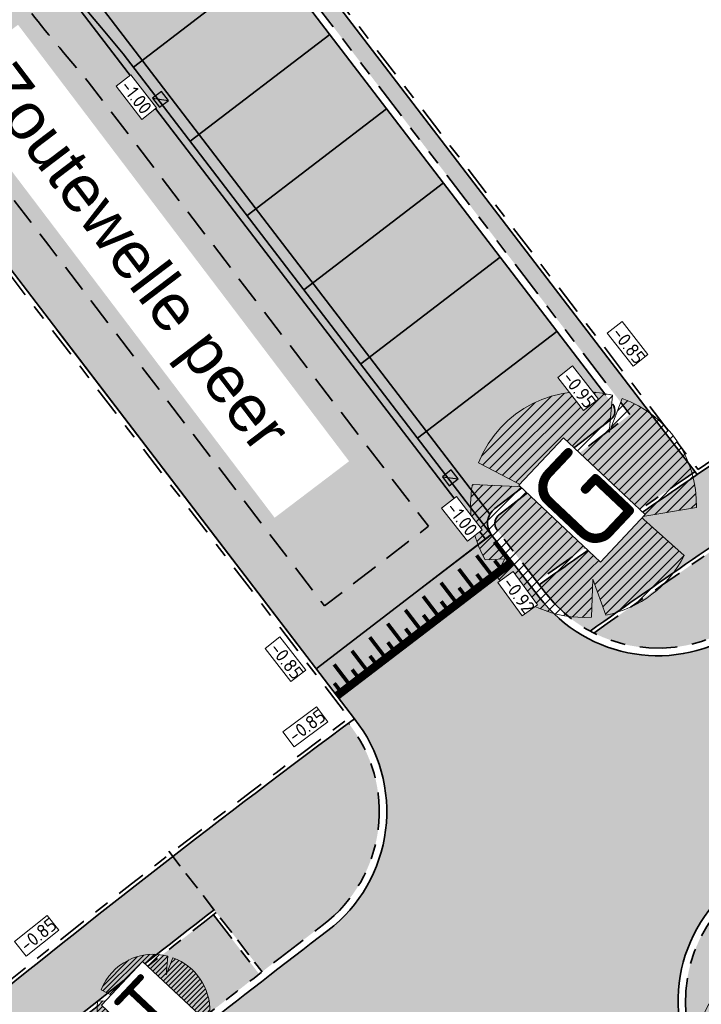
# Model space of a CAD drawing. Header units: metres. Extents: x 104013 to 108981, y 427946 to 428479.
# Tile 18 of 256: x 104464 to 104482, y 428257 to 428283. Entities that reach past the tile are written whole.
import ezdxf

# ---------------------------------------------------------------- set-up
doc = ezdxf.new("R2010")
doc.units = ezdxf.units.M
for name, pattern in [('DASHED', [0.75, 0.5, -0.25]), ('DASHED2', [0.375, 0.25, -0.125]), ('VH-OPSLUITBAND', [10, 4, -2, 2, -2]), ('VH-TROTTOIRBAND', [15, 5, -2, 2, -2, 2, -2])]:
    doc.linetypes.add(name, pattern=pattern)
for name, color, linetype, true_color in [('_BUURTONTSLUITINGSWEG', 30, 'Continuous', 0xff7f00), ('_ERFTOEGANGSWEG', 2, 'Continuous', 0xffff00), ('N-WE-VH-VERHARDING-AP_GROEN1', 7, 'Continuous', 0xdbffb8), ('N-WE-VH-VERHARDING-AP_INRIT (TEGELS)', 7, 'Continuous', 0x787878), ('N-WE-VH-VERHARDING-AP_PARKEERPLAATS', 7, 'Continuous', 0x889692), ('N-WE-VH-VERHARDING-AP_PLEIN', 7, 'Continuous', 0x7f6f3f), ('N-WE-VH-VERHARDING-AP_RIJBAAN-ELEMENT', 7, 'Continuous', 0x7f4f3f), ('N-WE-VH-VERHARDING-AP_VOETPAD (TEGELS)', 7, 'Continuous', 0xdbdbdb)]:
    doc.layers.add(name, color=color, linetype=linetype, true_color=true_color)
for name, color, linetype, lineweight in [('B-WE-OG-BEBOUWING_STRAATNAAM-T35', 50, 'Continuous', 35), ("N-WE-GR-BOOM-S (Acer campestre 'Green Column')", 87, 'Continuous', 0), ("N-WE-GR-BOOM-S (Acer freemanii 'Armstrong')", 85, 'Continuous', 0), ("N-WE-GR-BOOM-S (Tilia cordata 'Savaria')", 52, 'Continuous', 0), ('N-WE-GR-SOORTAANDUIDING-T25 (BOMEN)', 7, 'Continuous', 0), ('N-WE-GW-HOOGTE_AFWERKHOOGTE-T25', 7, 'Continuous', 0), ('N-WE-VH-GOOT-G', 170, 'Continuous', 35), ('N-WE-VH-KANTOPSLUITING_ELEMENT_INRIT-G', 7, 'DASHED', 35), ('N-WE-VH-KANTOPSLUITING_OPSLUITBAND-G', 150, 'VH-OPSLUITBAND', 35), ('N-WE-VH-KANTOPSLUITING_TROTTOIRBAND-G', 210, 'VH-TROTTOIRBAND', 35), ('N-WE-VH-PLATEAU_TALUD-S', 7, 'Continuous', 25), ('N-WE-VH-VERHARDING-G', 7, 'Continuous', 35)]:
    doc.layers.add(name, color=color, linetype=linetype, lineweight=lineweight)
doc.layers.add('N-WE-RI-HWA_KOLK_STRAATKOLK-S', color=10, linetype='Continuous')
doc.styles.add('NLCS-ISO-M200-T25', font='NLCS-ISO.ttf', dxfattribs={"height": 0.5})
doc.styles.add('NLCS-ISO-M500-T25', font='NLCS-ISO.ttf', dxfattribs={"height": 1.25})

# ---------------------------------------------------------------- blocks, each defined once
blk = doc.blocks.new('*U734')
for points, const_width in [([(0.08081062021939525, -0.05890368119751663), (-3.395600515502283, -4.828231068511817)], 0.2), ([(0.6170941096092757, -0.5115801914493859), (0.05137263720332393, -0.09931909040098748)], 0.09999999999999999), ([(0.1171413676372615, -0.5184544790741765), (-0.1253106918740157, -0.341771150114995)], 0.09999999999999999), ([(-0.2362807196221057, -1.00331820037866), (-0.4787327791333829, -0.8266348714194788)], 0.09999999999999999), ([(0.2636720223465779, -0.9964439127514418), (-0.3020494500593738, -0.5841828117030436)], 0.09999999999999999), ([(-0.08975006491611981, -1.481307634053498), (-0.6554715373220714, -1.0690465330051)], 0.09999999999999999), ([(-0.5897028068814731, -1.488181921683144), (-0.8321548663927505, -1.311498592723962)], 0.09999999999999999), ([(-0.4431721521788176, -1.966171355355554), (-1.008893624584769, -1.553910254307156)], 0.09999999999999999), ([(-0.9431248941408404, -1.973045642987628), (-1.185576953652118, -1.796362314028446)], 0.09999999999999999), ([(-0.7965942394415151, -2.451035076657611), (-1.362315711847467, -2.038773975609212)], 0.09999999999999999), ([(-1.296546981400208, -2.457909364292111), (-1.538999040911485, -2.281226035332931)], 0.09999999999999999), ([(-1.150016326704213, -2.935898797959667), (-1.715737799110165, -2.523637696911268)], 0.09999999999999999), ([(-1.649969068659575, -2.942773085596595), (-1.892421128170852, -2.766089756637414)], 0.09999999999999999), ([(-1.503438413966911, -3.420762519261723), (-2.069159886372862, -3.008501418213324)], 0.09999999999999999), ([(-2.003391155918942, -3.427636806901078), (-2.245843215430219, -3.250953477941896)], 0.09999999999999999), ([(-2.35681324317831, -3.912500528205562), (-2.599265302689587, -3.735817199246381)], 0.09999999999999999), ([(-1.856860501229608, -3.905626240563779), (-2.422581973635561, -3.493365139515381)], 0.09999999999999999), ([(-2.210282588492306, -4.390489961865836), (-2.776004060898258, -3.978228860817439)], 0.09999999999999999), ([(-2.710235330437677, -4.397364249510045), (-2.952687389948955, -4.220680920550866)], 0.09999999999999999), ([(-2.563704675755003, -4.875353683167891), (-3.129426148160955, -4.463092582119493)], 0.09999999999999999), ([(-3.063657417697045, -4.882227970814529), (-3.306109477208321, -4.705544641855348)], 0.09999999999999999)]:
    blk.add_lwpolyline(points, dxfattribs=dict(const_width=const_width))
for points in [[(0, 0), (-3.476411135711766, -4.769327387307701)], [(0.8081667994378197, -0.5889536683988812), (-2.668249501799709, -5.358404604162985)]]:
    blk.add_lwpolyline(points)
blk = doc.blocks.new('SGR-BOOM_08')
h = blk.add_hatch()
h.set_pattern_fill('ANSI31', color=256, scale=0.1)
h.set_pattern_definition([(45, (0, 0), (-0.2245064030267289, 0.2245064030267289), [])])
h.paths.add_polyline_path([(1.729677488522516, 4.72825667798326), (1.139276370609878, 3.206509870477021), (1.287418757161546, 4.867314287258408, 0.3794379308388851), (-4.677869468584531, 1.861647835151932), (-2.630086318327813, 0.7854955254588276), (-4.954333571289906, 0.8959767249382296, 0.1748934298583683), (-4.384991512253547, -2.473872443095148), (-3.501537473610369, -2.418451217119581), (-3.897906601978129, -3.186615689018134, 0.2439594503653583), (0.3605688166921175, -5.021771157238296), (0.4192016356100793, -3.330164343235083), (0.9916979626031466, -4.936064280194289, 0.2301548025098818), (4.494088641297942, -2.269661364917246), (2.562831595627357, -0.5501398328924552), (5.033028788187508, -0.1296790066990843, 0.3219437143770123)])
h.paths.add_polyline_path([(0.15, 0, -1), (-0.15, 0, -1)], flags=16)
at = {"ltscale": 20, "flags": 128}
for points in [[(1.287419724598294, 4.867325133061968), (1.139276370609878, 3.206509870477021), (1.729681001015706, 4.728265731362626)], [(-4.954350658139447, 0.8959775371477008), (-2.630086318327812, 0.7854955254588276), (-4.677881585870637, 1.861654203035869)], [(5.033035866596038, -0.1296778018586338), (2.562831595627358, -0.5501398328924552), (4.494110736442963, -2.269681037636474)], [(-3.897908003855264, -3.186618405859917), (-3.501537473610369, -2.418451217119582), (-4.385006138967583, -2.473873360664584)], [(0.991715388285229, -4.936113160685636), (0.4192016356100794, -3.330164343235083), (0.3605683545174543, -5.021784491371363)]]:
    blk.add_lwpolyline(points, dxfattribs=at)
blk.add_lwpolyline([(5.033028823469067, -0.129677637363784, 0.3219436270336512), (1.729677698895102, 4.72825660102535, 0.3219436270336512)], format="xyb", dxfattribs=at)
blk.add_circle((0, 0), 0.15)
at = {"ltscale": 20}
for start, end in [(75.18440999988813, 158.298953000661), (169.7490490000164, 209.4302330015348), (281.3600670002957, 333.2046490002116), (219.2666920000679, 274.1068389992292)]:
    blk.add_arc((0, 0), 5.034699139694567, start, end, dxfattribs=at)
blk = doc.blocks.new('Straatkolk')
h = blk.add_hatch(color=256)
h.paths.add_polyline_path([(0.1806648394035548, 0.02059036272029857), (0.1830647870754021, 0.04605545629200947), (-0.02402117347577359, 0.2107676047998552), (-0.210767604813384, -0.02402117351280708)])
h.paths.add_polyline_path([(0.210767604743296, 0.02402117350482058), (0.1830647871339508, 0.04605545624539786), (0.1806648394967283, 0.02059036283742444)])
blk.add_lwpolyline([(-0.2107676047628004, -0.02402117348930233), (0.02402117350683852, -0.2107676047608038), (0.2107676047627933, 0.02402117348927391), (-0.02402117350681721, 0.2107676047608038)], close=True)
blk.add_lwpolyline([(-0.2107676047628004, -0.02402117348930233), (0.2107676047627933, 0.02402117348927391)])

msp = doc.modelspace()

# ---------------------------------------------------------------- hatches: boundary and pattern name
at = {"layer": '_BUURTONTSLUITINGSWEG'}
h = msp.add_hatch(color=256, dxfattribs=at)
h.dxf.hatch_style = 1
edge = h.paths.add_edge_path()
edge.add_line((104489.0612816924, 428264.6050860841), (104486.024673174, 428269.1307361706))
edge.add_arc((104645.2655382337, 428031.8039848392), 285.800000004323, 123.8607147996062, 124.3377476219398)
edge.add_arc((104645.2655347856, 428031.8039898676), 285.7999939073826, 124.3377476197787, 124.6039413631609)
edge.add_arc((104480.6880118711, 428270.3375837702), 4.00000000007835, 217.4370892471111, 304.60394134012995, ccw=False)
edge.add_line((104477.5119267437, 428267.9060239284), (104477.3475978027, 428268.1206691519))
edge.add_arc((104645.2655408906, 428031.8039809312), 289.9000047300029, 125.3962002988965, 126.562672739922)
edge.add_line((104472.5716076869, 428264.6533274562), (104472.6120630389, 428264.6004849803))
edge.add_arc((104469.4359779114, 428262.1689251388), 3.999999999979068, -52.64676301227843, 37.43708924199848, ccw=False)
edge.add_arc((104645.2655382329, 428031.803984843), 285.8000000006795, 127.353236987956, 128.2921959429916)
edge.add_line((104468.1632422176, 428256.1171961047), (104471.5404553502, 428251.8397048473))
edge.add_arc((104474.0191438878, 428248.7002617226), 3.999999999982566, 56.10870031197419, 128.2921959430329, ccw=False)
edge.add_arc((104645.265537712, 428031.8039854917), 277.599999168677, 126.17408999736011, 127.50617779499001, ccw=False)
edge.add_arc((104485.2280856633, 428257.0978735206), 3.999999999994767, 125.38807189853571, 197.5715675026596, ccw=False)
edge.add_arc((104645.2655268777, 428031.8040011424), 280.3499801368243, 124.3377475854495, 125.3880718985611, ccw=False)
edge.add_arc((104645.2655382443, 428031.803984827), 280.3500000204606, 123.86071480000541, 124.33774762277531, ccw=False)
edge = h.paths.add_edge_path()
edge.add_line((104482.7092869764, 428253.7293498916), (104481.959595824, 428254.7920170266))
edge.add_arc((104485.2280856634, 428257.0978735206), 4.000000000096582, 197.5715675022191, 215.2022302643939, ccw=False)
edge.add_arc((104645.2655377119, 428031.8039854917), 277.5999991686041, 126.1740899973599, 127.5061777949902)
edge.add_arc((104474.0191438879, 428248.7002617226), 3.999999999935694, 35.2022302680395, 56.10870031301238, ccw=False)
edge.add_line((104477.287633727, 428251.0061182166), (104477.8065522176, 428250.2705651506))
edge.add_line((104477.8065522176, 428250.2705651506), (104478.3830163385, 428249.4534426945))
edge.add_line((104478.3830163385, 428249.4534426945), (104483.2857510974, 428252.9122274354))
edge.add_line((104483.2857510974, 428252.9122274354), (104482.7092869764, 428253.7293498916))
edge = h.paths.add_edge_path()
edge.add_line((104477.3475978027, 428268.1206691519), (104476.841223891, 428268.7820909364))
edge.add_line((104476.841223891, 428268.7820909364), (104476.2331367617, 428269.5763697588))
edge.add_line((104476.2331367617, 428269.5763697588), (104471.5485938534, 428265.989636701))
edge.add_line((104471.5485938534, 428265.989636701), (104472.1564983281, 428265.1955401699))
edge.add_line((104472.1564983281, 428265.1955401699), (104472.5716076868, 428264.6533274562))
edge.add_arc((104645.2655408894, 428031.8039809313), 289.9000047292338, 125.3962002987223, 126.56267273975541, ccw=False)
at = {"layer": '_ERFTOEGANGSWEG'}
h = msp.add_hatch(color=256, dxfattribs=at)
h.dxf.hatch_style = 1
edge = h.paths.add_edge_path()
edge.add_line((104436.3450633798, 428262.9079159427), (104453.8617258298, 428278.0132625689))
edge.add_line((104453.8617258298, 428278.0132625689), (104455.17456493, 428280.2020775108))
edge.add_arc((104456.0330420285, 428279.6892256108), 1.000000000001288, 74.195173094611, 149.1460192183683, ccw=False)
edge.add_line((104456.305403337, 428280.6514206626), (104461.1157569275, 428279.289790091))
edge.add_arc((104460.843395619, 428278.3275950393), 0.99999999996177, 37.437089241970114, 74.19517309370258, ccw=False)
edge.add_line((104461.6374169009, 428278.9354849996), (104463.4384685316, 428276.5829649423))
edge.add_line((104463.4384685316, 428276.5829649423), (104471.5484111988, 428265.9898189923))
edge.add_line((104471.5484111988, 428265.9898189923), (104476.2331367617, 428269.5763697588))
edge.add_line((104476.2331367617, 428269.5763697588), (104466.3853194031, 428282.4395145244))
edge.add_line((104466.3853194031, 428282.4395145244), (104465.7996617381, 428283.133351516))
edge.add_arc((104504.0079192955, 428315.3843833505), 49.99999999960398, 217.4370892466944, 220.1672227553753, ccw=False)
edge.add_line((104464.3068552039, 428284.9898853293), (104463.7598348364, 428285.704399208))
edge.add_line((104463.7598348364, 428285.704399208), (104455.0482441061, 428297.0834133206))
edge.add_line((104455.0482441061, 428297.0834133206), (104441.1043317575, 428290.7954400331))
edge.add_line((104441.1043317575, 428290.7954400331), (104418.0673779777, 428286.3374155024))
edge.add_line((104418.0673779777, 428286.3374155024), (104386.5149176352, 428260.4308904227))
edge.add_line((104386.5149176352, 428260.4308904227), (104387.8882502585, 428258.7456422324))
edge.add_line((104387.8882502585, 428258.7456422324), (104389.737738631, 428256.4760923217))
edge.add_line((104389.737738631, 428256.4760923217), (104390.5393215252, 428255.4924514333))
edge.add_line((104390.5393215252, 428255.4924514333), (104393.2996709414, 428258.4970505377))
edge.add_line((104393.2996709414, 428258.4970505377), (104419.0484094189, 428279.6383603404))
edge.add_line((104419.0484094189, 428279.6383603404), (104435.2138626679, 428263.5598075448))
edge.add_line((104435.2138626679, 428263.5598075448), (104436.3450633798, 428262.9079159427))
edge = h.paths.add_edge_path(flags=16)
edge.add_line((104435.8264012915, 428264.3609792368), (104419.1125894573, 428280.9849428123))
edge.add_line((104419.1125894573, 428280.9849428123), (104392.6107995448, 428259.225331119))
edge.add_line((104392.6107995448, 428259.225331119), (104390.9264188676, 428257.3919079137))
edge.add_line((104390.9264188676, 428257.3919079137), (104388.3186268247, 428260.5919897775))
edge.add_line((104388.3186268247, 428260.5919897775), (104418.5061260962, 428285.4037682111))
edge.add_line((104418.5061260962, 428285.4037682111), (104441.4089668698, 428289.835839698))
edge.add_line((104441.4089668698, 428289.835839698), (104454.7363396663, 428295.8457859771))
edge.add_line((104454.7363396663, 428295.8457859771), (104457.3186609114, 428292.4727774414))
edge.add_line((104457.3186609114, 428292.4727774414), (104463.5128339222, 428284.3819953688))
edge.add_arc((104504.0079192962, 428315.3843833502), 50.99999999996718, 217.4370892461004, 220.1672227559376)
edge.add_line((104465.0354965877, 428282.4883308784), (104465.6057837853, 428281.8127034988))
edge.add_line((104465.6057837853, 428281.8127034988), (104474.8314156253, 428269.7622527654))
edge.add_line((104474.8314156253, 428269.7622527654), (104471.7347050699, 428267.3915179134))
edge.add_line((104471.7347050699, 428267.3915179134), (104464.2324898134, 428277.1908549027))
edge.add_line((104464.2324898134, 428277.1908549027), (104462.0274959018, 428280.071001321))
edge.add_line((104462.0274959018, 428280.071001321), (104455.1024392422, 428282.0312249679))
edge.add_line((104455.1024392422, 428282.0312249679), (104452.244931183, 428277.2479625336))
edge.add_line((104452.244931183, 428277.2479625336), (104436.6893001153, 428263.8637054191))
edge.add_line((104436.6893001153, 428263.8637054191), (104435.8264012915, 428264.3609792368))
edge = h.paths.add_edge_path(flags=0)
edge.add_line((104437.2079769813, 428271.8848325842), (104434.888187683, 428272.3068088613))
edge.add_arc((104435.0744510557, 428273.2893087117), 0.9999999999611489, 225.1544168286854, 259.2652013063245, ccw=False)
edge.add_line((104434.3692525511, 428272.58029879), (104427.6909724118, 428279.2226785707))
edge.add_arc((104428.3961709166, 428279.9316884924), 1.000000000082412, 168.7500973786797, 225.1544168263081, ccw=False)
edge.add_line((104427.4153853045, 428280.1267771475), (104427.7212193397, 428281.6643223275))
edge.add_arc((104428.7020049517, 428281.4692336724), 0.9999999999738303, 100.95228689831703, 168.7500973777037, ccw=False)
edge.add_line((104428.5120134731, 428282.4510194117), (104449.8794907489, 428286.5859731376))
edge.add_arc((104450.0694822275, 428285.6041873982), 0.9999999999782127, -25.35181979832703, 100.95228689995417, ccw=False)
edge.add_line((104450.9731778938, 428285.1760120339), (104449.6508231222, 428282.3850848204))
edge.add_arc((104448.7471274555, 428282.8132601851), 1.000000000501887, 310.70910957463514, 334.6481801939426, ccw=False)
edge.add_line((104449.3993463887, 428282.0552295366), (104437.8601959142, 428272.126801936))
edge.add_arc((104437.2079769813, 428272.8848325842), 0.9999999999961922, 269.99999999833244, 310.7091095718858, ccw=False)
h = msp.add_hatch(color=256, dxfattribs=at)
h.dxf.hatch_style = 1
edge = h.paths.add_edge_path()
edge.add_line((104463.5128339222, 428284.3819953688), (104457.3186609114, 428292.4727774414))
edge.add_line((104457.3186609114, 428292.4727774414), (104454.7363396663, 428295.8457859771))
edge.add_line((104454.7363396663, 428295.8457859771), (104441.4089668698, 428289.835839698))
edge.add_line((104441.4089668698, 428289.835839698), (104418.5061260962, 428285.4037682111))
edge.add_line((104418.5061260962, 428285.4037682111), (104388.3186268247, 428260.5919897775))
edge.add_line((104388.3186268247, 428260.5919897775), (104390.9264188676, 428257.3919079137))
edge.add_line((104390.9264188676, 428257.3919079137), (104392.6107995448, 428259.225331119))
edge.add_line((104392.6107995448, 428259.225331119), (104419.1125894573, 428280.9849428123))
edge.add_line((104419.1125894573, 428280.9849428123), (104435.8264012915, 428264.3609792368))
edge.add_line((104435.8264012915, 428264.3609792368), (104436.6893001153, 428263.8637054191))
edge.add_line((104436.6893001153, 428263.8637054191), (104452.244931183, 428277.2479625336))
edge.add_line((104452.244931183, 428277.2479625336), (104455.1024392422, 428282.0312249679))
edge.add_line((104455.1024392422, 428282.0312249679), (104462.0274959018, 428280.071001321))
edge.add_line((104462.0274959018, 428280.071001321), (104464.2324898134, 428277.1908549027))
edge.add_line((104464.2324898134, 428277.1908549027), (104471.7347050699, 428267.3915179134))
edge.add_line((104471.7347050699, 428267.3915179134), (104474.8314156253, 428269.7622527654))
edge.add_line((104474.8314156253, 428269.7622527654), (104465.6057837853, 428281.8127034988))
edge.add_line((104465.6057837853, 428281.8127034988), (104465.0354965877, 428282.4883308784))
edge.add_arc((104504.0079192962, 428315.3843833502), 50.9999999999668, 217.4370892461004, 220.1672227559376, ccw=False)
edge = h.paths.add_edge_path(flags=16)
edge.add_line((104428.5120134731, 428282.4510194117), (104449.8794907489, 428286.5859731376))
edge.add_arc((104450.0694822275, 428285.6041873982), 0.9999999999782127, -25.35181979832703, 100.95228689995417, ccw=False)
edge.add_line((104450.9731778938, 428285.1760120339), (104449.6508231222, 428282.3850848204))
edge.add_arc((104448.7471274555, 428282.8132601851), 1.000000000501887, 310.70910957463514, 334.6481801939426, ccw=False)
edge.add_line((104449.3993463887, 428282.0552295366), (104437.8601959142, 428272.126801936))
edge.add_arc((104437.2079769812, 428272.8848325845), 1.000000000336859, 270.0000000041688, 310.7091095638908, ccw=False)
edge.add_line((104437.2079769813, 428271.8848325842), (104434.888187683, 428272.3068088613))
edge.add_arc((104435.0744510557, 428273.2893087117), 0.9999999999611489, 225.1544168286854, 259.2652013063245, ccw=False)
edge.add_line((104434.3692525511, 428272.58029879), (104427.6909724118, 428279.2226785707))
edge.add_arc((104428.3961709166, 428279.9316884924), 1.000000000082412, 168.7500973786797, 225.1544168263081, ccw=False)
edge.add_line((104427.4153853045, 428280.1267771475), (104427.7212193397, 428281.6643223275))
edge.add_arc((104428.7020049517, 428281.4692336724), 0.9999999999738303, 100.95228689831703, 168.7500973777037, ccw=False)
at = {"layer": 'N-WE-VH-VERHARDING-AP_GROEN1'}
h = msp.add_hatch(color=256, dxfattribs=at)
h.dxf.hatch_style = 1
edge = h.paths.add_edge_path()
edge.add_arc((104465.0030176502, 428284.9065118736), 0.300000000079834, 220.7130129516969, 307.4333548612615)
edge.add_line((104465.1853691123, 428284.6682936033), (104468.7568241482, 428287.4025423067))
edge.add_line((104468.7568241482, 428287.4025423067), (104479.9414740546, 428272.7932369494))
edge.add_line((104479.9414740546, 428272.7932369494), (104476.4477804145, 428270.1185211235))
edge.add_arc((104476.6301474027, 428269.880314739), 0.3000000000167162, 127.4370892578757, 217.437089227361)
edge.add_line((104476.391941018, 428269.6979477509), (104477.4499474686, 428268.3159877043))
edge.add_arc((104645.2655407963, 428031.8039810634), 290.0000045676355, 124.3388174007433, 125.3573644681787, ccw=False)
edge.add_line((104481.6807159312, 428271.2617178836), (104467.8978476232, 428289.2647965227))
edge.add_line((104467.8978476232, 428289.2647965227), (104463.9116885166, 428285.8350559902))
edge.add_line((104463.9116885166, 428285.8350559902), (104464.4656594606, 428285.1114633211))
edge.add_arc((104504.0079193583, 428315.3843833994), 49.80000007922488, 217.4370892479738, 218.0198753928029)
h = msp.add_hatch(color=256, dxfattribs=at)
h.dxf.hatch_style = 1
edge = h.paths.add_edge_path()
edge.add_arc((104645.2655382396, 428031.8039848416), 286.000000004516, 123.68025904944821, 123.86071480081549, ccw=False)
edge.add_line((104486.6620219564, 428269.7975238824), (104485.5534016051, 428271.4621443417))
edge.add_arc((104645.2655311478, 428031.8039955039), 287.9999872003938, 123.6801406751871, 123.8607148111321)
edge.add_arc((104645.2655409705, 428031.8039808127), 288.0000048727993, 123.8607148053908, 125.2676670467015)
edge.add_arc((104480.6880118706, 428270.3375837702), 3.799999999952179, 243.2090009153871, 304.6039413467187)
edge.add_arc((104645.2655347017, 428031.8039898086), 285.9999939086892, 124.33774759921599, 124.6039413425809, ccw=False)
edge.add_arc((104645.2655381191, 428031.8039847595), 286.0000000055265, 123.8607147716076, 124.33774759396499, ccw=False)
h = msp.add_hatch(color=256, dxfattribs=at)
h.dxf.hatch_style = 1
edge = h.paths.add_edge_path()
edge.add_line((104485.6099965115, 428258.8983881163), (104488.3499161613, 428260.8001585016))
edge.add_line((104488.3499161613, 428260.8001585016), (104486.9092660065, 428262.9042088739))
edge.add_line((104486.9092660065, 428262.9042088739), (104484.1443363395, 428260.9850940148))
edge.add_arc((104645.2655272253, 428031.8040006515), 280.1499807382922, 125.1083697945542, 125.3880718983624)
edge.add_arc((104485.2280856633, 428257.0978735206), 3.8000000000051, 125.3880718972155, 203.9889463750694)
edge.add_line((104481.7563148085, 428255.5529440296), (104486.9627660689, 428256.9808734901))
edge.add_line((104486.9627660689, 428256.9808734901), (104485.6099965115, 428258.8983881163))
h = msp.add_hatch(color=256, dxfattribs=at)
h.dxf.hatch_style = 1
edge = h.paths.add_edge_path()
edge.add_line((104443.6121019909, 428235.8480555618), (104442.2808895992, 428237.3406619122))
edge.add_arc((104736.5418259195, 427907.5318128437), 441.999293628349, 131.739872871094, 132.2886757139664)
edge.add_line((104439.1353899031, 428234.5070219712), (104438.3881300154, 428233.8257741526))
edge.add_line((104438.3881300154, 428233.8257741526), (104439.7375702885, 428232.3496421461))
edge.add_line((104439.7375702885, 428232.3496421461), (104440.5059423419, 428233.0500673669))
edge.add_arc((104736.5418261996, 427907.5318125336), 439.9992940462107, 131.7399229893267, 132.2843069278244, ccw=False)
edge = h.paths.add_edge_path()
edge.add_line((104464.5092097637, 428256.0162720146), (104465.7720893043, 428254.4653910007))
edge.add_arc((104645.2655378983, 428031.8039852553), 285.9999994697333, 128.4925312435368, 128.8732371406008, ccw=False)
edge.add_line((104467.2555303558, 428255.6531239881), (104467.2544470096, 428255.6544961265))
edge.add_line((104467.2544470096, 428255.6544961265), (104467.262255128, 428255.6584715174))
edge.add_arc((104645.2655538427, 428031.8039651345), 286.0000251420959, 128.3122294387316, 128.4908100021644, ccw=False)
edge.add_line((104467.9608325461, 428256.2121873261), (104470.0215598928, 428257.8251299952))
edge.add_line((104470.0215598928, 428257.8251299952), (104468.7966409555, 428259.4061120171))
edge.add_line((104468.7966409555, 428259.4061120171), (104466.721488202, 428257.7819089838))
edge.add_arc((104645.2655378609, 428031.8039853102), 287.9999994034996, 128.3120903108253, 128.8751998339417)
edge = h.paths.add_edge_path()
edge.add_line((104456.3165203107, 428246.7561582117), (104455.0540470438, 428248.3065403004))
edge.add_arc((104696.7491146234, 427955.1139957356), 379.9715435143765, 129.500673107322, 130.1912092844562)
edge.add_line((104451.5380913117, 428245.3723770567), (104452.8279972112, 428243.8439324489))
edge.add_arc((104736.5418267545, 427907.5318118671), 439.9992949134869, 129.5593164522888, 130.1510709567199, ccw=False)
at = {"layer": 'N-WE-VH-VERHARDING-AP_INRIT (TEGELS)'}
h = msp.add_hatch(color=256, dxfattribs=at)
h.dxf.hatch_style = 1
edge = h.paths.add_edge_path()
edge.add_line((104467.7115419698, 428260.9699055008), (104470.1006096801, 428257.8863764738))
edge.add_arc((104645.2655382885, 428031.8039847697), 286.0000000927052, 127.35323698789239, 127.76793714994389, ccw=False)
edge.add_arc((104469.4359779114, 428262.1689251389), 3.799999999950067, 307.3532369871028, 398.3905192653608)
edge.add_arc((104629.0743664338, 428052.6251492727), 263.5251383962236, 126.4754465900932, 127.7577495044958)
at = {"layer": 'N-WE-VH-VERHARDING-AP_PARKEERPLAATS'}
h = msp.add_hatch(color=256, dxfattribs=at)
h.dxf.hatch_style = 1
edge = h.paths.add_edge_path()
edge.add_line((104472.0016783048, 428282.8351313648), (104468.901964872, 428286.8839536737))
edge.add_arc((104468.6637584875, 428286.7015866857), 0.2999999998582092, 37.43708923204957, 127.4370892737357)
edge.add_line((104468.4813914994, 428286.9397930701), (104465.3069471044, 428284.5094893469))
edge.add_arc((104465.0030021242, 428284.9064999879), 0.5000000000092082, 220.1672227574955, 307.4370892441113, ccw=False)
edge.add_line((104464.6209195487, 428284.5839896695), (104468.2697782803, 428279.9780485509))
edge.add_line((104468.2697782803, 428279.9780485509), (104472.0016783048, 428282.8351313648))
h.paths.add_polyline_path([(104473.5214032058, 428280.8500781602), (104472.0016783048, 428282.8351313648), (104468.2697782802, 428279.9780485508), (104469.7895031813, 428277.9929953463)])
h.paths.add_polyline_path([(104475.0411281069, 428278.8650249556), (104473.5214032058, 428280.8500781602), (104469.7895031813, 428277.9929953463), (104471.3092280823, 428276.0079421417)])
h.paths.add_polyline_path([(104475.0411281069, 428278.8650249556), (104471.3092280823, 428276.0079421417), (104472.8289529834, 428274.022888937), (104476.560853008, 428276.879971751)])
h.paths.add_polyline_path([(104478.080577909, 428274.8949185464), (104476.560853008, 428276.879971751), (104472.8289529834, 428274.022888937), (104474.3486778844, 428272.0378357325)])
edge = h.paths.add_edge_path()
edge.add_line((104478.080577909, 428274.8949185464), (104474.3486778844, 428272.0378357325))
edge.add_line((104474.3486778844, 428272.0378357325), (104476.2331367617, 428269.5763697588))
edge.add_arc((104476.6301474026, 428269.8803147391), 0.5000000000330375, 127.4370892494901, 217.4370892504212, ccw=False)
edge.add_line((104476.3262024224, 428270.27732538), (104479.4228854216, 428272.6480962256))
edge.add_arc((104479.2405184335, 428272.8863026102), 0.3000000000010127, 307.4370892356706, 397.4370892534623)
edge.add_line((104479.478724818, 428273.0686695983), (104478.080577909, 428274.8949185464))
at = {"layer": 'N-WE-VH-VERHARDING-AP_PLEIN'}
h = msp.add_hatch(color=256, dxfattribs=at)
h.dxf.hatch_style = 1
edge = h.paths.add_edge_path(flags=16)
edge.add_line((104428.5120134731, 428282.4510194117), (104449.8794907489, 428286.5859731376))
edge.add_arc((104450.0694822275, 428285.6041873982), 0.9999999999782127, -25.35181979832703, 100.95228689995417, ccw=False)
edge.add_line((104450.9731778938, 428285.1760120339), (104449.6508231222, 428282.3850848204))
edge.add_arc((104448.7471274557, 428282.813260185), 1.000000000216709, 310.7091095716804, 334.64818019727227, ccw=False)
edge.add_line((104449.3993463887, 428282.0552295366), (104437.8601959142, 428272.126801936))
edge.add_arc((104437.2079769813, 428272.8848325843), 1.000000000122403, 259.265201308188, 310.7091095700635, ccw=False)
edge.add_line((104437.0217136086, 428271.9023327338), (104434.888187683, 428272.3068088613))
edge.add_arc((104435.0744510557, 428273.2893087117), 0.9999999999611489, 225.1544168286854, 259.2652013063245, ccw=False)
edge.add_line((104434.3692525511, 428272.58029879), (104427.6909724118, 428279.2226785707))
edge.add_arc((104428.3961709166, 428279.9316884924), 1.000000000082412, 168.7500973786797, 225.1544168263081, ccw=False)
edge.add_line((104427.4153853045, 428280.1267771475), (104427.7212193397, 428281.6643223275))
edge.add_arc((104428.7020049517, 428281.4692336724), 0.9999999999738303, 100.95228689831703, 168.7500973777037, ccw=False)
edge = h.paths.add_edge_path()
edge.add_line((104418.7300129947, 428285.2433835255), (104419.3015432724, 428281.0790882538))
edge.add_line((104419.3015432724, 428281.0790882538), (104435.9489090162, 428264.5212135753))
edge.add_line((104435.9489090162, 428264.5212135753), (104436.2072131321, 428264.3723573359))
edge.add_line((104436.2072131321, 428264.3723573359), (104452.8840425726, 428278.7077650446))
edge.add_line((104452.8840425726, 428278.7077650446), (104455.0093789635, 428282.2654249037))
edge.add_line((104455.0093789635, 428282.2654249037), (104462.1459059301, 428280.2453419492))
edge.add_line((104462.1459059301, 428280.2453419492), (104464.3912940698, 428277.3124328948))
edge.add_line((104464.3912940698, 428277.3124328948), (104471.7719327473, 428267.671898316))
edge.add_line((104471.7719327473, 428267.671898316), (104474.5510319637, 428269.7994808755))
edge.add_line((104474.5510319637, 428269.7994808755), (104465.4529507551, 428281.6836993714))
edge.add_line((104465.4529507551, 428281.6836993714), (104464.8826635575, 428282.359326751))
edge.add_arc((104504.007919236, 428315.3843833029), 51.19999992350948, 217.4370892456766, 220.1672227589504, ccw=False)
edge.add_line((104463.3540296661, 428284.2604173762), (104457.1598566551, 428292.3511994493))
edge.add_line((104457.1598566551, 428292.3511994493), (104454.6739587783, 428295.5982605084))
edge.add_line((104454.6739587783, 428295.5982605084), (104441.4698938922, 428289.6439196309))
edge.add_line((104441.4698938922, 428289.6439196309), (104418.7300129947, 428285.2433835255))
at = {"layer": 'N-WE-VH-VERHARDING-AP_RIJBAAN-ELEMENT'}
h = msp.add_hatch(color=256, dxfattribs=at)
h.dxf.hatch_style = 1
edge = h.paths.add_edge_path(flags=16)
edge.add_line((104435.9489090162, 428264.5212135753), (104419.3015432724, 428281.0790882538))
edge.add_line((104419.3015432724, 428281.0790882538), (104392.6107995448, 428259.225331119))
edge.add_line((104392.6107995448, 428259.225331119), (104390.9264188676, 428257.3919079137))
edge.add_line((104390.9264188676, 428257.3919079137), (104388.3059468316, 428260.6075496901))
edge.add_line((104388.3059468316, 428260.6075496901), (104418.7300129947, 428285.2433835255))
edge.add_line((104418.7300129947, 428285.2433835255), (104441.4698938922, 428289.6439196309))
edge.add_line((104441.4698938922, 428289.6439196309), (104454.6739587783, 428295.5982605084))
edge.add_line((104454.6739587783, 428295.5982605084), (104457.1598566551, 428292.3511994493))
edge.add_line((104457.1598566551, 428292.3511994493), (104463.3540296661, 428284.2604173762))
edge.add_arc((104504.007919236, 428315.3843833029), 51.19999992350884, 217.4370892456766, 220.1672227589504)
edge.add_line((104464.8826635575, 428282.359326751), (104465.4529507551, 428281.6836993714))
edge.add_line((104465.4529507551, 428281.6836993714), (104474.5510319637, 428269.7994808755))
edge.add_line((104474.5510319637, 428269.7994808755), (104471.7719327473, 428267.671898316))
edge.add_line((104471.7719327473, 428267.671898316), (104464.3912940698, 428277.3124328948))
edge.add_line((104464.3912940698, 428277.3124328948), (104462.1459059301, 428280.2453419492))
edge.add_line((104462.1459059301, 428280.2453419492), (104455.0093789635, 428282.2654249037))
edge.add_line((104455.0093789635, 428282.2654249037), (104452.8840425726, 428278.7077650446))
edge.add_line((104452.8840425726, 428278.7077650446), (104436.2072131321, 428264.3723573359))
edge.add_line((104436.2072131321, 428264.3723573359), (104435.9489090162, 428264.5212135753))
edge = h.paths.add_edge_path(flags=0)
edge.add_line((104437.64991177, 428271.7832382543), (104434.888187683, 428272.3068088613))
edge.add_arc((104435.0744510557, 428273.2893087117), 0.9999999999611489, 225.1544168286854, 259.2652013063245, ccw=False)
edge.add_line((104434.3692525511, 428272.58029879), (104427.6909724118, 428279.2226785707))
edge.add_arc((104428.3961709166, 428279.9316884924), 1.000000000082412, 168.7500973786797, 225.1544168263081, ccw=False)
edge.add_line((104427.4153853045, 428280.1267771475), (104427.7212193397, 428281.6643223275))
edge.add_arc((104428.7020049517, 428281.4692336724), 0.9999999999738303, 100.95228689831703, 168.7500973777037, ccw=False)
edge.add_line((104428.5120134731, 428282.4510194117), (104449.8794907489, 428286.5859731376))
edge.add_arc((104450.0694822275, 428285.6041873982), 0.9999999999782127, -25.35181979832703, 100.95228689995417, ccw=False)
edge.add_line((104450.9731778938, 428285.1760120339), (104449.1232080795, 428281.2715143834))
edge.add_arc((104448.2195124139, 428281.6996897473), 0.9999999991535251, 310.7091095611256, 334.6481802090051, ccw=False)
edge.add_line((104448.8717313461, 428280.9416590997), (104438.4883940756, 428272.0077074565))
edge.add_arc((104437.8361751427, 428272.7657381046), 1.000000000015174, 259.2652013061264, 310.7091095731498, ccw=False)
edge = h.paths.add_edge_path()
edge.add_arc((104453.0557379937, 428278.6051946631), 0.9999999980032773, 310.7091095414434, 329.1460192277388)
edge.add_line((104453.9142150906, 428278.0923427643), (104455.17456493, 428280.2020775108))
edge.add_arc((104456.0330420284, 428279.689225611), 0.9999999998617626, 74.19517308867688, 149.1460192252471, ccw=False)
edge.add_line((104456.305403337, 428280.6514206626), (104461.1157569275, 428279.289790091))
edge.add_arc((104460.8433956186, 428278.3275950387), 1.000000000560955, 37.437089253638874, 74.1951730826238, ccw=False)
edge.add_line((104461.6374169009, 428278.9354849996), (104463.4384685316, 428276.5829649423))
edge.add_line((104463.4384685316, 428276.5829649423), (104471.5484111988, 428265.9898189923))
edge.add_line((104471.5484111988, 428265.9898189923), (104476.2331367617, 428269.5763697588))
edge.add_line((104476.2331367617, 428269.5763697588), (104466.3853194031, 428282.4395145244))
edge.add_line((104466.3853194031, 428282.4395145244), (104465.7996617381, 428283.133351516))
edge.add_arc((104504.007919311, 428315.384383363), 50.00000001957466, 217.4370892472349, 220.1672227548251, ccw=False)
edge.add_line((104464.3068552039, 428284.9898853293), (104463.7598348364, 428285.704399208))
edge.add_line((104463.7598348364, 428285.704399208), (104455.0482441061, 428297.0834133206))
edge.add_line((104455.0482441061, 428297.0834133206), (104441.1043317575, 428290.7954400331))
edge.add_line((104441.1043317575, 428290.7954400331), (104418.0673779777, 428286.3374155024))
edge.add_line((104418.0673779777, 428286.3374155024), (104386.5149176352, 428260.4308904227))
edge.add_line((104386.5149176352, 428260.4308904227), (104389.9588870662, 428256.2047159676))
edge.add_line((104389.9588870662, 428256.2047159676), (104390.5393215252, 428255.4924514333))
edge.add_line((104390.5393215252, 428255.4924514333), (104393.2996709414, 428258.4970505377))
edge.add_line((104393.2996709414, 428258.4970505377), (104419.0484094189, 428279.6383603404))
edge.add_line((104419.0484094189, 428279.6383603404), (104435.2138626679, 428263.5598075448))
edge.add_line((104435.2138626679, 428263.5598075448), (104436.3450633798, 428262.9079159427))
edge.add_line((104436.3450633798, 428262.9079159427), (104453.7079569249, 428277.8471640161))
h = msp.add_hatch(color=256, dxfattribs=at)
h.dxf.hatch_style = 1
edge = h.paths.add_edge_path()
edge.add_line((104489.0612816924, 428264.6050860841), (104486.024673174, 428269.1307361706))
edge.add_arc((104645.2655382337, 428031.8039848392), 285.800000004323, 123.8607147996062, 124.3377476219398)
edge.add_arc((104645.2655347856, 428031.8039898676), 285.7999939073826, 124.3377476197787, 124.6039413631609)
edge.add_arc((104480.6880118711, 428270.3375837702), 4.00000000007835, 217.4370892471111, 304.60394134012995, ccw=False)
edge.add_line((104477.5119267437, 428267.9060239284), (104477.3475978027, 428268.1206691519))
edge.add_arc((104645.2655408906, 428031.8039809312), 289.9000047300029, 125.3962002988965, 126.562672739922)
edge.add_line((104472.5716076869, 428264.6533274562), (104472.6120630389, 428264.6004849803))
edge.add_arc((104469.4359779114, 428262.1689251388), 3.999999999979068, -52.64676301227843, 37.43708924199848, ccw=False)
edge.add_arc((104645.2655382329, 428031.803984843), 285.8000000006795, 127.353236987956, 128.2921959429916)
edge.add_line((104468.1632422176, 428256.1171961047), (104471.5404553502, 428251.8397048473))
edge.add_arc((104474.0191438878, 428248.7002617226), 3.999999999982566, 56.10870031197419, 128.2921959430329, ccw=False)
edge.add_arc((104645.265537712, 428031.8039854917), 277.599999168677, 126.17408999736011, 127.50617779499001, ccw=False)
edge.add_arc((104485.2280856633, 428257.0978735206), 3.999999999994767, 125.38807189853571, 197.5715675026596, ccw=False)
edge.add_arc((104645.2655268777, 428031.8040011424), 280.3499801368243, 124.3377475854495, 125.3880718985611, ccw=False)
edge.add_arc((104645.2655382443, 428031.803984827), 280.3500000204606, 123.86071480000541, 124.33774762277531, ccw=False)
edge = h.paths.add_edge_path()
edge.add_line((104482.7092869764, 428253.7293498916), (104481.959595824, 428254.7920170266))
edge.add_arc((104485.2280856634, 428257.0978735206), 4.000000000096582, 197.5715675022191, 215.2022302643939, ccw=False)
edge.add_arc((104645.2655377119, 428031.8039854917), 277.5999991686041, 126.1740899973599, 127.5061777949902)
edge.add_arc((104474.0191438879, 428248.7002617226), 3.999999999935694, 35.2022302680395, 56.10870031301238, ccw=False)
edge.add_line((104477.287633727, 428251.0061182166), (104477.8065522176, 428250.2705651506))
edge.add_line((104477.8065522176, 428250.2705651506), (104478.3830163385, 428249.4534426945))
edge.add_line((104478.3830163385, 428249.4534426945), (104483.2857510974, 428252.9122274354))
edge.add_line((104483.2857510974, 428252.9122274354), (104482.7092869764, 428253.7293498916))
edge = h.paths.add_edge_path()
edge.add_line((104477.3475978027, 428268.1206691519), (104476.841223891, 428268.7820909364))
edge.add_line((104476.841223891, 428268.7820909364), (104476.2331367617, 428269.5763697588))
edge.add_line((104476.2331367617, 428269.5763697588), (104471.5485938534, 428265.989636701))
edge.add_line((104471.5485938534, 428265.989636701), (104472.1564983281, 428265.1955401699))
edge.add_line((104472.1564983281, 428265.1955401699), (104472.5716076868, 428264.6533274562))
edge.add_arc((104645.2655408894, 428031.8039809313), 289.9000047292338, 125.3962002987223, 126.56267273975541, ccw=False)
at = {"layer": 'N-WE-VH-VERHARDING-AP_VOETPAD (TEGELS)'}
h = msp.add_hatch(color=256, dxfattribs=at)
h.dxf.hatch_style = 1
edge = h.paths.add_edge_path()
edge.add_line((104492.5094650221, 428276.0726731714), (104491.5550709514, 428277.5988225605))
edge.add_arc((104645.2655382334, 428031.8039848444), 289.8999999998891, 122.0202481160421, 124.3377476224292)
edge.add_arc((104645.2655408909, 428031.8039809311), 289.9000047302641, 124.3377476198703, 125.3566467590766)
edge.add_line((104477.5107765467, 428268.2365332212), (104477.6707310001, 428268.0276019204))
edge.add_arc((104480.6880118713, 428270.3375837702), 3.800000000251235, 217.4370892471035, 241.5153651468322)
edge.add_arc((104645.2655407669, 428031.8039811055), 288.1000045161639, 123.860714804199, 125.2778411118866, ccw=False)
edge.add_arc((104645.2655382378, 428031.8039848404), 288.100000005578, 122.02024811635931, 123.86071480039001, ccw=False)
h = msp.add_hatch(color=256, dxfattribs=at)
h.dxf.hatch_style = 1
edge = h.paths.add_edge_path()
edge.add_line((104466.7379963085, 428257.9223759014), (104468.8144336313, 428259.5464220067))
edge.add_line((104468.8144336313, 428259.5464220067), (104467.711997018, 428260.9693181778))
edge.add_line((104467.711997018, 428260.9693181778), (104465.6225864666, 428259.3351253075))
edge.add_arc((104645.2655382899, 428031.8039847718), 289.9000000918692, 128.2921959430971, 129.1558625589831)
edge.add_line((104462.2133603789, 428256.6014718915), (104456.2495443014, 428251.7451474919))
edge.add_arc((104736.5418266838, 427907.531811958), 443.8992947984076, 129.1558625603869, 130.164092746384)
edge.add_line((104450.2361521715, 428246.7598247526), (104451.3971141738, 428245.3842640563))
edge.add_arc((104736.5418543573, 427907.5317788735), 442.099337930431, 129.1556388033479, 130.1640927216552, ccw=False)
edge.add_line((104457.3874614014, 428250.3504619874), (104463.3499382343, 428255.2056958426))
edge.add_arc((104645.2655382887, 428031.8039847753), 288.100000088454, 128.2921959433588, 129.1558625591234, ccw=False)

# ---------------------------------------------------------------- linework, layer by layer
at = {"layer": 'N-WE-VH-GOOT-G', "ltscale": 0.2}
for points in [[(104476.0743325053, 428269.4547917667), (104463.6839079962, 428285.6390708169)], [(104476.1927729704, 428270.1226030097), (104465.2195041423, 428284.4558039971)]]:
    msp.add_lwpolyline(points, dxfattribs=at)
at = {"layer": 'N-WE-VH-KANTOPSLUITING_ELEMENT_INRIT-G', "flags": 128}
msp.add_lwpolyline([(104467.6045747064, 428261.1079663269), (104470.1006096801, 428257.8863764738)], dxfattribs=at)
at = {"layer": 'N-WE-VH-KANTOPSLUITING_OPSLUITBAND-G', "ltscale": 0.2, "flags": 128}
for points in [[(104507.7560119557, 428325.7657159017), (104521.7755027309, 428294.1972224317, 0.03979689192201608), (104481.763418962, 428271.3181952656), (104467.9128862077, 428289.409656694)], [(104478.9752100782, 428266.9454885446, -0.006139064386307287), (104484.7988862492, 428270.9576040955, -0.002785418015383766), (104487.4733551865, 428272.730585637, -0.002785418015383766)], [(104468.8756801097, 428259.4673722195, 0.00483138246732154), (104464.5092097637, 428256.0162720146, 0.00483138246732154)]]:
    msp.add_lwpolyline(points, format="xyb", dxfattribs=at)
msp.add_lwpolyline([(104440.636397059, 428258.0253812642), (104462.8725583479, 428277.1576490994), (104472.4304924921, 428264.6731476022, 0.01122786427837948), (104462.1502171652, 428256.6790150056), (104456.1864010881, 428251.8226906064, 0.00439926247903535), (104450.1716542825, 428246.8362447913, 0.0118701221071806), (104434.3908273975, 428232.8626395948, 0.001594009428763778), (104433.2822151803, 428231.826413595, 0.02232039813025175), (104418.4773832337, 428216.5985378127, -0.00471946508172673), (104403.4368163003, 428229.865421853, -0.004276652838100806), (104383.7486513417, 428247.9530976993), (104393.368558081, 428258.4242224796), (104419.0419914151, 428279.5037020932), (104435.1526088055, 428263.4796903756), (104436.7212273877, 428262.5757223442)], format="xyb", close=True, dxfattribs=at)
msp.add_lwpolyline([(104468.7966409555, 428259.4061120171), (104470.0215598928, 428257.8251299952)], dxfattribs=at)
at = {"layer": 'N-WE-VH-KANTOPSLUITING_OPSLUITBAND-G', "ltscale": 0.2}
msp.add_arc((104645.2655408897, 428031.8039809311), 290.0000047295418, 124.3377476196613, 125.3573644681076, dxfattribs=at)
at = {"layer": 'N-WE-VH-KANTOPSLUITING_TROTTOIRBAND-G', "ltscale": 0.2}
msp.add_line((104479.2985517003, 428273.6330172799), (104468.7568241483, 428287.4025423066), dxfattribs=at)
at = {"layer": 'N-WE-VH-KANTOPSLUITING_TROTTOIRBAND-G', "ltscale": 0.2, "flags": 128}
for points in [[(104476.4477804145, 428270.1185211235), (104479.9414740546, 428272.7932369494), (104479.4809186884, 428273.3948108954)], [(104477.6707310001, 428268.0276019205), (104476.391941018, 428269.6979477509)]]:
    msp.add_lwpolyline(points, dxfattribs=at)
msp.add_lwpolyline([(104468.0393077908, 428256.2741682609, -0.004097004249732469), (104471.7415415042, 428259.1482668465)], format="xyb", dxfattribs=at)
at = {"layer": 'N-WE-VH-KANTOPSLUITING_TROTTOIRBAND-G', "ltscale": 0.2}
for centre, radius, start, end in [((104476.6301474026, 428269.880314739), 0.3, 127.437089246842, 217.437089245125), ((104480.6880118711, 428270.33758377), 3.8, 217.4370892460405, 304.6039413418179), ((104469.4359779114, 428262.1689251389), 3.8, 307.3532369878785, 38.39051926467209), ((104485.2280856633, 428257.0978735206), 3.800000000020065, 125.3880718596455, 215.2022302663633)]:
    msp.add_arc(centre, radius, start, end, dxfattribs=at)
at = {"layer": 'N-WE-VH-VERHARDING-G'}
msp.add_line((104468.901964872, 428286.8839536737), (104479.2963578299, 428273.3068759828), dxfattribs=at)
at = {"layer": 'N-WE-VH-VERHARDING-G', "ltscale": 0.2, "flags": 128}
for points in [[(104507.8516224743, 428325.7968062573), (104521.9066087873, 428294.1483854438, 0.03996318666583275), (104481.7415939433, 428271.1821994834), (104467.8369593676, 428289.3443283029)], [(104463.7598348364, 428285.704399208), (104464.3068552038, 428284.9898853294, 0.01191301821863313), (104465.79966174, 428283.1333515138), (104466.3853194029, 428282.4395145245)], [(104478.8757042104, 428266.9975926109, -0.006183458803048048), (104484.7431686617, 428271.0406435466, -0.008030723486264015), (104492.5094650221, 428276.0726731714, -0.008030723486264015)], [(104468.8144336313, 428259.5464220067, 0.006056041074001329), (104463.3499382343, 428255.2056958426), (104457.3861221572, 428250.3493714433, 0.004399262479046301), (104451.3971141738, 428245.3842640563)], [(104423.9536597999, 428216.3981374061, -0.0185883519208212), (104436.1599685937, 428228.7672412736, -0.001594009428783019), (104437.2490170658, 428229.7851809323, -0.01187012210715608), (104452.8805656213, 428243.6266031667, -0.004399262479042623), (104458.8384160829, 428248.5658798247), (104464.80223216, 428253.422204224, -0.007865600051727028), (104471.8628869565, 428258.9892848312, -0.007865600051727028)]]:
    msp.add_lwpolyline(points, format="xyb", dxfattribs=at)
at = {"layer": 'N-WE-VH-VERHARDING-G', "linetype": 'DASHED2', "ltscale": 3, "flags": 128}
msp.add_lwpolyline([(104418.7300129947, 428285.2433835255), (104441.4698938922, 428289.6439196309), (104454.6739587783, 428295.5982605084), (104457.1598566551, 428292.3511994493), (104463.3540296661, 428284.2604173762, 0.01191301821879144), (104464.8826635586, 428282.3593267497), (104465.4498766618, 428281.6873412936), (104474.5510319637, 428269.7994808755), (104471.7719327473, 428267.671898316), (104464.3912940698, 428277.3124328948), (104462.1459059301, 428280.2453419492), (104455.0093789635, 428282.2654249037), (104452.9006892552, 428278.7356303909), (104436.2072131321, 428264.3723573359), (104435.9489090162, 428264.5212135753), (104419.3015432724, 428281.0790882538)], format="xyb", close=True, dxfattribs=at)
at = {"layer": 'N-WE-VH-VERHARDING-G', "flags": 128}
for points in [[(104466.6588698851, 428282.0822049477), (104470.3907699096, 428284.9392877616)], [(104468.1785947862, 428280.0971517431), (104471.9104948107, 428282.954234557)], [(104469.6983196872, 428278.1120985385), (104473.4302197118, 428280.9691813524)], [(104471.2180445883, 428276.1270453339), (104474.9499446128, 428278.9841281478)], [(104472.7377694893, 428274.1419921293), (104476.4696695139, 428276.9990749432)], [(104464.5902515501, 428275.0785146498), (104471.0314857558, 428266.6650231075)], [(104474.2574943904, 428272.1569389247), (104477.989394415, 428275.0140217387)], [(104476.3262024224, 428270.2773253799), (104479.4228854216, 428272.6480962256)], [(104476.2331367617, 428269.5763697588), (104471.5484111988, 428265.9898189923)], [(104472.1550236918, 428265.194411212), (104476.841223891, 428268.7820909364)], [(104472.5716076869, 428264.6533274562), (104472.6120630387, 428264.6004849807)]]:
    msp.add_lwpolyline(points, dxfattribs=at)
at = {"layer": 'N-WE-VH-VERHARDING-G', "ltscale": 0.2, "flags": 128}
msp.add_lwpolyline([(104477.5119267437, 428267.9060239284), (104466.385319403, 428282.4395145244)], dxfattribs=at)
msp.add_lwpolyline([(104440.6469782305, 428258.1664062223), (104462.8875969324, 428277.3025092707), (104472.5716076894, 428264.6533274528, 0.01131540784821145), (104462.2133603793, 428256.6014718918), (104456.2495443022, 428251.7451474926, 0.00439926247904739), (104450.2361521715, 428246.7598247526, 0.0118701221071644), (104434.4588795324, 428232.7893667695, 0.001594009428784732), (104433.3507331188, 428231.7535761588, 0.0224241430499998), (104418.486578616, 428216.4583374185, -0.004742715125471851), (104403.3698776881, 428229.7911303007, -0.004292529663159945), (104383.6079350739, 428247.9477408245), (104393.2996709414, 428258.4970505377), (104419.0484094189, 428279.6383603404), (104435.2138626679, 428263.5598075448), (104436.7859189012, 428262.6538584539)], format="xyb", close=True, dxfattribs=at)
at = {"layer": 'N-WE-VH-VERHARDING-G'}
for centre, radius, start, end in [((104479.2405184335, 428272.8863026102), 0.3, 307.4370892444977, 37.43708924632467), ((104645.2655408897, 428031.8039809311), 289.9000047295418, 124.3377476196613, 125.3566467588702), ((104476.6301474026, 428269.880314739), 0.5, 127.437089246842, 217.437089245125), ((104480.6880118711, 428270.33758377), 4, 217.4370892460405, 304.6039413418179), ((104469.4359779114, 428262.1689251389), 4, 307.3532369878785, 38.39051926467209), ((104485.2280856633, 428257.0978735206), 4.000000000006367, 125.3880718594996, 215.202230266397)]:
    msp.add_arc(centre, radius, start, end, dxfattribs=at)

# ---------------------------------------------------------------- block references
at = {"layer": "N-WE-GR-BOOM-S (Acer campestre 'Green Column')", "color": 7, "lineweight": 13, "ltscale": 2.08, "xscale": 0.3, "yscale": 0.3, "zscale": 0.3}
msp.add_blockref('SGR-BOOM_08', (104467.1944959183, 428256.8420126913), dxfattribs=at)
at = {"layer": "N-WE-GR-BOOM-S (Acer freemanii 'Armstrong')", "color": 7, "lineweight": 13, "ltscale": 2.08, "xscale": 0.6, "yscale": 0.6, "zscale": 0.6}
msp.add_blockref('SGR-BOOM_08', (104478.6991713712, 428270.3840968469), dxfattribs=at)
at = {"layer": "N-WE-GR-BOOM-S (Tilia cordata 'Savaria')", "xscale": 0.6, "yscale": 0.6, "zscale": 0.6}
msp.add_blockref('SGR-BOOM_08', (104484.6697648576, 428255.5128540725), dxfattribs=at)
at = {"layer": 'N-WE-RI-HWA_KOLK_STRAATKOLK-S', "rotation": 345.9351468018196}
for p in [(104467.3824471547, 428281.2193255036), (104475.13304415, 428271.0955541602)]:
    msp.add_blockref('Straatkolk', p, dxfattribs=at)
at = {"layer": 'N-WE-VH-PLATEAU_TALUD-S', "xscale": -1, "rotation": 271.3484020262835}
msp.add_blockref('*U734', (104476.841223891, 428268.7820909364), dxfattribs=at)

# ---------------------------------------------------------------- next in the draw order: texts
at = {"layer": 'N-WE-GR-SOORTAANDUIDING-T25 (BOMEN)', "attachment_point": 5, "rotation": 46.7104304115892, "style": 'NLCS-ISO-M500-T25', "bg_fill": 19, "box_fill_scale": 1.1, "bg_fill_color": 256, "bg_fill_transparency": 0}
for s, insert, char_height in [('G', (104478.6590364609, 428270.50506222), 2.5), ('T', (104467.1199390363, 428256.8585807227), 1.75)]:
    msp.add_mtext_dynamic_manual_height_columns(s, width=1.25, gutter_width=6.25, heights=[0], dxfattribs=dict(at, insert=insert, char_height=char_height))
at = {"layer": 'N-WE-GW-HOOGTE_AFWERKHOOGTE-T25', "char_height": 0.3599999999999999, "attachment_point": 1, "style": 'NLCS-ISO-M200-T25', "bg_fill": 19, "box_fill_scale": 1.2, "bg_fill_color": 256, "bg_fill_transparency": 0}
for s, insert, width, rotation in [('-1.00', (104466.5772460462, 428281.7764969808), 0.9778270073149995, 307.9169297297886), ('-0.85', (104479.7191145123, 428275.1764172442), 0.9778270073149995, 307.9169297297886), ('-0.95', (104478.3939515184, 428273.9867377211), 0.9778270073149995, 307.9169297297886), ('-1.00', (104475.2893975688, 428270.4938181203), 0.9778270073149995, 307.9169297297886), ('-0.92', (104476.8026283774, 428268.4911817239), 0.9585337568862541, 306.13241861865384), ('-0.85', (104470.5661905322, 428266.7402405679), 0.9778270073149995, 307.9169297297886), ('-0.85', (104470.7559857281, 428264.2896317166), 0.9778270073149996, 36.68202506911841), ('-0.85', (104463.5767764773, 428258.6824336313), 0.9778270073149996, 38.6352310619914)]:
    msp.add_mtext(s, dxfattribs=dict(at, insert=insert, width=width, rotation=rotation))

# ---------------------------------------------------------------- next in the draw order: texts
at = {"layer": 'B-WE-OG-BEBOUWING_STRAATNAAM-T35', "insert": (104463.4506420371, 428282.3376622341), "char_height": 1.25, "width": 13.40282886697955, "attachment_point": 1, "rotation": 307.1905047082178, "style": 'NLCS-ISO-M500-T25', "bg_fill": 2}
msp.add_mtext('{\\fArial|b0|i0|c0|p34;Zoutewelle peer}', dxfattribs=at)

doc.saveas('drawing.dxf')
